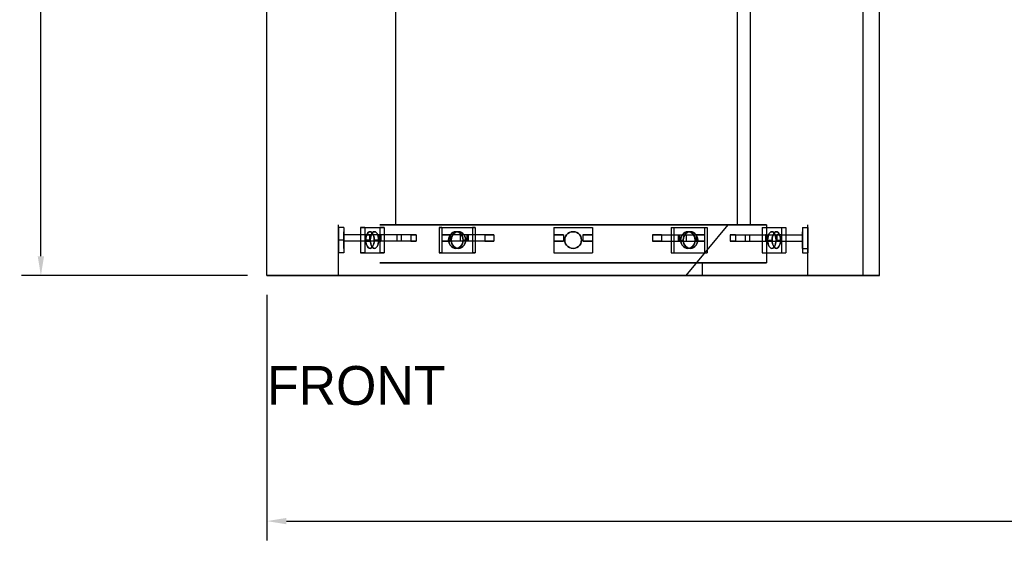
# Model space of a CAD drawing. Header units: millimetres. Extents: x -253 to 492, y -308 to 204.
# Tile 4 of 19: x -253 to -100, y -41 to 40. Entities that reach past the tile are written whole.
import ezdxf

# ---------------------------------------------------------------- set-up
doc = ezdxf.new("R2010")
doc.units = ezdxf.units.MM
doc.layers.add('DIMENSIONS', color=7, linetype='Continuous')
doc.layers.add('GEOMETRY', color=7, linetype='Continuous')
doc.layers.add('NOTES', color=7, linetype='Continuous', true_color=0x395566)
doc.dimstyles.get("Standard").update_dxf_attribs({"dimtxt": 2.5, "dimasz": 2.5, "dimexe": 1.25, "dimexo": 0.625, "dimtad": 1, "dimcen": 2.5, "dimazin": 3, "dimtfac": 1, "dimtmove": 0, "dimatfit": 3})

# ---------------------------------------------------------------- blocks, each defined once
blk = doc.blocks.new('_CLOSEDFILLED')
at = {"color": 0, "linetype": 'BYBLOCK'}
blk.add_solid([(-1, 0.164), (0, 0), (-1, -0.164)], dxfattribs=at)
blk = doc.blocks.new('*D1')
at = {"color": 7}
for p, q in [((-214.5, -3), (-214.5, -41)), ((214.5, -3), (214.5, -41)), ((-211.5, -38), (-7.5, -38)), ((7.5, -38), (211.5, -38))]:
    blk.add_line(p, q, dxfattribs=at)
at = {"layer": 'Defpoints'}
for p in [(-214.5, 0), (214.5, 0), (-214.5, -38)]:
    blk.add_point(p, dxfattribs=at)
at = {"layer": 'DIMENSIONS', "color": 7, "xscale": 3, "yscale": 3, "rotation": 180}
blk.add_blockref('_CLOSEDFILLED', (-214.5, -38), dxfattribs=at)
at = {"layer": 'DIMENSIONS', "color": 7, "xscale": 3, "yscale": 3}
blk.add_blockref('_CLOSEDFILLED', (214.5, -38), dxfattribs=at)
at = {"layer": 'DIMENSIONS', "color": 7, "insert": (0, -38), "char_height": 5, "attachment_point": 5}
blk.add_mtext('429', dxfattribs=at)
blk = doc.blocks.new('*D2')
at = {"color": 7}
for p, q in [((-217.5, 145), (-252.5, 145)), ((-249.5, 80), (-249.5, 142)), ((-249.5, 3), (-249.5, 65)), ((-217.5, 0), (-252.5, 0))]:
    blk.add_line(p, q, dxfattribs=at)
at = {"layer": 'Defpoints'}
for p in [(-214.5, 145), (-249.5, 0), (-214.5, 0)]:
    blk.add_point(p, dxfattribs=at)
at = {"layer": 'DIMENSIONS', "color": 7, "xscale": 3, "yscale": 3}
for p, rotation in [((-249.5, 145), 90), ((-249.5, 0), 270)]:
    blk.add_blockref('_CLOSEDFILLED', p, dxfattribs=dict(at, rotation=rotation))
at = {"layer": 'DIMENSIONS', "color": 7, "insert": (-249.5, 72.5), "char_height": 5, "attachment_point": 5, "rotation": 90}
blk.add_mtext('145', dxfattribs=at)

msp = doc.modelspace()

# ---------------------------------------------------------------- linework, layer by layer
at = {"layer": 'GEOMETRY'}
for p, q in [((-214.5, 0), (-214.5, 94.3089)), ((-119.6977, 0), (-119.6977, 94.3089)), ((-194.5349, 7.8591), (-194.5349, 86.4499)), ((-139.6628, 7.8591), (-139.6628, 86.4499)), ((-203.4142, 0), (-203.4142, 7.8591)), ((-130.7835, 0), (-130.7835, 7.8591))]:
    msp.add_line(p, q, dxfattribs=at)
for points in [[(-122.1977, 0), (-122.1977, 91.8442)], [(-119.6977, 0), (-119.6977, 92.3089)], [(-141.6581, 7.8591), (-141.6581, 86.4499)], [(-139.6628, 7.8591), (-139.6628, 86.4499)], [(-137.1686, 7.8591), (-137.919, 7.8591), (-140.1326, 7.8591), (-143.6984, 7.8591), (-148.4376, 7.8591), (-154.1126, 7.8591), (-160.4387, 7.8591), (-167.0988, 7.8591), (-173.7589, 7.8591), (-180.0851, 7.8591), (-185.76, 7.8591), (-190.4992, 7.8591), (-194.065, 7.8591), (-196.2787, 7.8591), (-197.0291, 7.8591), (-196.2787, 7.8591), (-194.065, 7.8591), (-190.4992, 7.8591), (-185.76, 7.8591), (-180.0851, 7.8591), (-173.7589, 7.8591), (-167.0988, 7.8591), (-160.4387, 7.8591), (-154.1126, 7.8591), (-148.4376, 7.8591), (-143.6984, 7.8591), (-140.1326, 7.8591), (-137.919, 7.8591), (-137.1686, 7.8591)], [(-139.6628, 7.8591), (-140.3507, 7.8591), (-142.3798, 7.8591), (-145.6485, 7.8591), (-149.9927, 7.8591), (-155.1948, 7.8591), (-160.9937, 7.8591), (-167.0988, 7.8591), (-173.2039, 7.8591), (-179.0029, 7.8591), (-184.2049, 7.8591), (-188.5492, 7.8591), (-191.8179, 7.8591), (-193.847, 7.8591), (-194.5349, 7.8591), (-193.847, 7.8591), (-191.8179, 7.8591), (-188.5492, 7.8591), (-184.2049, 7.8591), (-179.0029, 7.8591), (-173.2039, 7.8591), (-167.0988, 7.8591), (-160.9937, 7.8591), (-155.1948, 7.8591), (-149.9927, 7.8591), (-145.6485, 7.8591), (-142.3798, 7.8591), (-140.3507, 7.8591), (-139.6628, 7.8591)], [(-141.6581, 7.8591), (-142.296, 7.8591), (-144.1776, 7.8591), (-147.2085, 7.8591), (-151.2368, 7.8591), (-156.0605, 7.8591), (-161.4377, 7.8591), (-167.0988, 7.8591), (-172.7599, 7.8591), (-178.1371, 7.8591), (-182.9609, 7.8591), (-186.9892, 7.8591), (-190.0201, 7.8591), (-191.9017, 7.8591), (-192.5395, 7.8591), (-191.9017, 7.8591), (-190.0201, 7.8591), (-186.9892, 7.8591), (-182.9609, 7.8591), (-178.1371, 7.8591), (-172.7599, 7.8591), (-167.0988, 7.8591), (-161.4377, 7.8591), (-156.0605, 7.8591), (-151.2368, 7.8591), (-147.2085, 7.8591), (-144.1776, 7.8591), (-142.296, 7.8591), (-141.6581, 7.8591)], [(-143.1547, 7.8591), (-143.755, 7.8591), (-145.5259, 7.8591), (-148.3785, 7.8591), (-152.1699, 7.8591), (-156.7098, 7.8591), (-161.7708, 7.8591), (-167.0988, 7.8591), (-172.4269, 7.8591), (-177.4878, 7.8591), (-182.0278, 7.8591), (-185.8192, 7.8591), (-188.6718, 7.8591), (-190.4427, 7.8591), (-191.043, 7.8591), (-190.4427, 7.8591), (-188.6718, 7.8591), (-185.8192, 7.8591), (-182.0278, 7.8591), (-177.4878, 7.8591), (-172.4269, 7.8591), (-167.0988, 7.8591), (-161.7708, 7.8591), (-156.7098, 7.8591), (-152.1699, 7.8591), (-148.3785, 7.8591), (-145.5259, 7.8591), (-143.755, 7.8591), (-143.1547, 7.8591)], [(-143.1547, 7.8591), (-149.6779, 0)], [(-137.1686, 7.8591), (-137.1686, 1.9648)], [(-203.4142, 7.4661), (-203.4142, 3.5366)], [(-202.616, 7.4661), (-203.4142, 7.4661)], [(-203.4142, 5.5014), (-203.4142, 5.2128), (-203.4142, 4.9386), (-203.4142, 4.6927), (-203.4142, 4.4873), (-203.4142, 4.3328), (-203.4142, 4.2369), (-203.4142, 4.2044), (-203.4142, 4.2369), (-203.4142, 4.3328), (-203.4142, 4.4873), (-203.4142, 4.6927), (-203.4142, 4.9386), (-203.4142, 5.2128), (-203.4142, 5.5014), (-203.4142, 5.79), (-203.4142, 6.0641), (-203.4142, 6.31), (-203.4142, 6.5154), (-203.4142, 6.6699), (-203.4142, 6.7658), (-203.4142, 6.7983), (-203.4142, 6.7658), (-203.4142, 6.6699), (-203.4142, 6.5154), (-203.4142, 6.31), (-203.4142, 6.0641), (-203.4142, 5.79), (-203.4142, 5.5014)], [(-202.616, 7.4661), (-202.616, 6.2873)], [(-202.616, 7.4661), (-202.616, 3.5366)], [(-202.616, 5.5014), (-202.616, 5.2128), (-202.616, 4.9386), (-202.616, 4.6927), (-202.616, 4.4873), (-202.616, 4.3328), (-202.616, 4.2369), (-202.616, 4.2044), (-202.616, 4.2369), (-202.616, 4.3328), (-202.616, 4.4873), (-202.616, 4.6927), (-202.616, 4.9386), (-202.616, 5.2128), (-202.616, 5.5014), (-202.616, 5.79), (-202.616, 6.0641), (-202.616, 6.31), (-202.616, 6.5154), (-202.616, 6.6699), (-202.616, 6.7658), (-202.616, 6.7983), (-202.616, 6.7658), (-202.616, 6.6699), (-202.616, 6.5154), (-202.616, 6.31), (-202.616, 6.0641), (-202.616, 5.79), (-202.616, 5.5014)], [(-196.879, 6.2873), (-202.616, 6.2873)], [(-202.616, 6.2873), (-202.616, 5.3442)], [(-196.9916, 6.2873), (-202.616, 6.2873)], [(-200.0454, 7.4661), (-197.0523, 7.4661)], [(-199.3542, 7.4661), (-200.0454, 7.4661)], [(-200.0454, 7.4661), (-200.0454, 3.5366)], [(-199.3542, 7.4661), (-196.3611, 7.4661)], [(-199.3542, 7.4661), (-199.3542, 3.5366)], [(-199.3542, 7.4661), (-199.3542, 6.2873)], [(-194.3858, 6.2873), (-199.3542, 6.2873)], [(-199.3542, 6.2873), (-198.6059, 6.2873)], [(-197.9004, 5.5014), (-197.9166, 5.2128), (-197.9646, 4.9386), (-198.0418, 4.6927), (-198.1445, 4.4873), (-198.2675, 4.3328), (-198.4045, 4.2369), (-198.5489, 4.2044), (-198.6932, 4.2369), (-198.8302, 4.3328), (-198.9532, 4.4873), (-199.0559, 4.6927), (-199.1331, 4.9386), (-199.1811, 5.2128), (-199.1973, 5.5014), (-199.1811, 5.79), (-199.1331, 6.0641), (-199.0559, 6.31), (-198.9532, 6.5154), (-198.8302, 6.6699), (-198.6932, 6.7658), (-198.5489, 6.7983), (-198.4045, 6.7658), (-198.2675, 6.6699), (-198.1445, 6.5154), (-198.0418, 6.31), (-197.9646, 6.0641), (-197.9166, 5.79), (-197.9004, 5.5014)], [(-199.1973, 5.5014), (-199.1811, 5.2128), (-199.1331, 4.9386), (-199.0559, 4.6927), (-198.9532, 4.4873), (-198.8302, 4.3328), (-198.6932, 4.2369), (-198.5489, 4.2044), (-198.4045, 4.2369), (-198.2675, 4.3328), (-198.1445, 4.4873), (-198.0418, 4.6927), (-197.9646, 4.9386), (-197.9166, 5.2128), (-197.9004, 5.5014), (-197.9166, 5.79), (-197.9646, 6.0641), (-198.0418, 6.31), (-198.1445, 6.5154), (-198.2675, 6.6699), (-198.4045, 6.7658), (-198.5489, 6.7983), (-198.6932, 6.7658), (-198.8302, 6.6699), (-198.9532, 6.5154), (-199.0559, 6.31), (-199.1331, 6.0641), (-199.1811, 5.79), (-199.1973, 5.5014)], [(-198.6059, 6.2873), (-198.6059, 5.3442)], [(-193.735, 6.2873), (-198.6059, 6.2873)], [(-197.2092, 5.5014), (-197.2254, 5.2128), (-197.2734, 4.9386), (-197.3506, 4.6927), (-197.4533, 4.4873), (-197.5763, 4.3328), (-197.7133, 4.2369), (-197.8576, 4.2044), (-198.0019, 4.2369), (-198.139, 4.3328), (-198.262, 4.4873), (-198.3647, 4.6927), (-198.4419, 4.9386), (-198.4899, 5.2128), (-198.5061, 5.5014), (-198.4899, 5.79), (-198.4419, 6.0641), (-198.3647, 6.31), (-198.262, 6.5154), (-198.139, 6.6699), (-198.0019, 6.7658), (-197.8576, 6.7983), (-197.7133, 6.7658), (-197.5763, 6.6699), (-197.4533, 6.5154), (-197.3506, 6.31), (-197.2734, 6.0641), (-197.2254, 5.79), (-197.2092, 5.5014)], [(-198.5061, 5.5014), (-198.4899, 5.2128), (-198.4419, 4.9386), (-198.3647, 4.6927), (-198.262, 4.4873), (-198.139, 4.3328), (-198.0019, 4.2369), (-197.8576, 4.2044), (-197.7133, 4.2369), (-197.5763, 4.3328), (-197.4533, 4.4873), (-197.3506, 4.6927), (-197.2734, 4.9386), (-197.2254, 5.2128), (-197.2092, 5.5014), (-197.2254, 5.79), (-197.2734, 6.0641), (-197.3506, 6.31), (-197.4533, 6.5154), (-197.5763, 6.6699), (-197.7133, 6.7658), (-197.8576, 6.7983), (-198.0019, 6.7658), (-198.139, 6.6699), (-198.262, 6.5154), (-198.3647, 6.31), (-198.4419, 6.0641), (-198.4899, 5.79), (-198.5061, 5.5014)], [(-197.1094, 6.2873), (-197.1094, 5.3442)], [(-196.3611, 6.2873), (-197.1094, 6.2873)], [(-192.2385, 6.2873), (-197.1094, 6.2873)], [(-197.0523, 7.4661), (-197.0523, 3.5366)], [(-196.3611, 7.4661), (-197.0523, 7.4661)], [(-196.9916, 6.2873), (-196.9916, 5.3442)], [(-196.9916, 6.2873), (-196.9888, 6.2873), (-196.9859, 6.2873), (-196.9828, 6.2873), (-196.9797, 6.2873), (-196.9764, 6.2873), (-196.9731, 6.2873), (-196.9697, 6.2873), (-196.9661, 6.2873), (-196.9624, 6.2873), (-196.9587, 6.2873), (-196.9548, 6.2873), (-196.9509, 6.2873), (-196.9468, 6.2873), (-196.9426, 6.2873), (-196.9383, 6.2873), (-196.934, 6.2873), (-196.9295, 6.2873), (-196.9249, 6.2873), (-196.9202, 6.2873), (-196.9154, 6.2873), (-196.9105, 6.2873), (-196.9056, 6.2873), (-196.9005, 6.2873), (-196.8953, 6.2873), (-196.89, 6.2873), (-196.8846, 6.2873), (-196.879, 6.2873)], [(-196.879, 6.2873), (-196.879, 5.3442)], [(-196.3611, 7.4661), (-196.3611, 6.2873)], [(-196.3611, 7.4661), (-196.3611, 3.5366)], [(-191.3927, 6.2873), (-196.3611, 6.2873)], [(-193.735, 6.2873), (-193.7603, 6.2873), (-193.7855, 6.2873), (-193.8107, 6.2873), (-193.8357, 6.2873), (-193.8606, 6.2873), (-193.8855, 6.2873), (-193.9102, 6.2873), (-193.9349, 6.2873), (-193.9595, 6.2873), (-193.9839, 6.2873), (-194.0083, 6.2873), (-194.0326, 6.2873), (-194.0568, 6.2873), (-194.0809, 6.2873), (-194.1049, 6.2873), (-194.1288, 6.2873), (-194.1527, 6.2873), (-194.1764, 6.2873), (-194.2, 6.2873), (-194.2236, 6.2873), (-194.247, 6.2873), (-194.2704, 6.2873), (-194.2936, 6.2873), (-194.3168, 6.2873), (-194.3399, 6.2873), (-194.3629, 6.2873), (-194.3858, 6.2873)], [(-194.3858, 6.2873), (-194.3858, 5.3442)], [(-193.735, 6.2873), (-193.735, 5.3442)], [(-192.2385, 6.2873), (-192.2385, 5.3442)], [(-192.2385, 6.2873), (-192.2083, 6.2873), (-192.178, 6.2873), (-192.1476, 6.2873), (-192.1171, 6.2873), (-192.0866, 6.2873), (-192.0559, 6.2873), (-192.0252, 6.2873), (-191.9944, 6.2873), (-191.9635, 6.2873), (-191.9325, 6.2873), (-191.9014, 6.2873), (-191.8703, 6.2873), (-191.839, 6.2873), (-191.8077, 6.2873), (-191.7763, 6.2873), (-191.7448, 6.2873), (-191.7132, 6.2873), (-191.6816, 6.2873), (-191.6498, 6.2873), (-191.618, 6.2873), (-191.586, 6.2873), (-191.554, 6.2873), (-191.5219, 6.2873), (-191.4898, 6.2873), (-191.4575, 6.2873), (-191.4252, 6.2873), (-191.3927, 6.2873)], [(-191.3927, 6.2873), (-191.3927, 5.3442)], [(-187.8485, 7.4661), (-182.6645, 7.4661)], [(-187.4495, 7.4661), (-187.8485, 7.4661)], [(-187.8485, 7.4661), (-187.8485, 3.5366)], [(-187.4495, 7.4661), (-182.2654, 7.4661)], [(-187.4495, 7.4661), (-187.4495, 3.5366)], [(-187.4495, 7.4661), (-187.4495, 6.2873)], [(-184.581, 6.2873), (-187.4495, 6.2873)], [(-187.4495, 6.2873), (-186.1535, 6.2873)], [(-186.3797, 5.5014), (-186.3516, 5.79), (-186.2685, 6.0641), (-186.1347, 6.31), (-185.9568, 6.5154), (-185.7439, 6.6699), (-185.5065, 6.7658), (-185.2565, 6.7983), (-185.0066, 6.7658), (-184.7692, 6.6699), (-184.5562, 6.5154), (-184.3783, 6.31), (-184.2445, 6.0641), (-184.1615, 5.79), (-184.1333, 5.5014), (-184.1615, 5.2128), (-184.2445, 4.9386), (-184.3783, 4.6927), (-184.5562, 4.4873), (-184.7692, 4.3328), (-185.0066, 4.2369), (-185.2565, 4.2044), (-185.5065, 4.2369), (-185.7439, 4.3328), (-185.9568, 4.4873), (-186.1347, 4.6927), (-186.2685, 4.9386), (-186.3516, 5.2128), (-186.3797, 5.5014)], [(-184.1333, 5.5014), (-184.1615, 5.79), (-184.2445, 6.0641), (-184.3783, 6.31), (-184.5562, 6.5154), (-184.7692, 6.6699), (-185.0066, 6.7658), (-185.2565, 6.7983), (-185.5065, 6.7658), (-185.7439, 6.6699), (-185.9568, 6.5154), (-186.1347, 6.31), (-186.2685, 6.0641), (-186.3516, 5.79), (-186.3797, 5.5014), (-186.3516, 5.2128), (-186.2685, 4.9386), (-186.1347, 4.6927), (-185.9568, 4.4873), (-185.7439, 4.3328), (-185.5065, 4.2369), (-185.2565, 4.2044), (-185.0066, 4.2369), (-184.7692, 4.3328), (-184.5562, 4.4873), (-184.3783, 4.6927), (-184.2445, 4.9386), (-184.1615, 5.2128), (-184.1333, 5.5014)], [(-186.1535, 6.2873), (-186.1535, 5.3442)], [(-183.3413, 6.2873), (-186.1535, 6.2873)], [(-185.9807, 5.5014), (-185.9525, 5.79), (-185.8694, 6.0641), (-185.7356, 6.31), (-185.5578, 6.5154), (-185.3448, 6.6699), (-185.1074, 6.7658), (-184.8574, 6.7983), (-184.6075, 6.7658), (-184.3701, 6.6699), (-184.1571, 6.5154), (-183.9793, 6.31), (-183.8455, 6.0641), (-183.7624, 5.79), (-183.7342, 5.5014), (-183.7624, 5.2128), (-183.8455, 4.9386), (-183.9793, 4.6927), (-184.1571, 4.4873), (-184.3701, 4.3328), (-184.6075, 4.2369), (-184.8574, 4.2044), (-185.1074, 4.2369), (-185.3448, 4.3328), (-185.5578, 4.4873), (-185.7356, 4.6927), (-185.8694, 4.9386), (-185.9525, 5.2128), (-185.9807, 5.5014)], [(-183.7342, 5.5014), (-183.7624, 5.79), (-183.8455, 6.0641), (-183.9793, 6.31), (-184.1571, 6.5154), (-184.3701, 6.6699), (-184.6075, 6.7658), (-184.8574, 6.7983), (-185.1074, 6.7658), (-185.3448, 6.6699), (-185.5578, 6.5154), (-185.7356, 6.31), (-185.8694, 6.0641), (-185.9525, 5.79), (-185.9807, 5.5014), (-185.9525, 5.2128), (-185.8694, 4.9386), (-185.7356, 4.6927), (-185.5578, 4.4873), (-185.3448, 4.3328), (-185.1074, 4.2369), (-184.8574, 4.2044), (-184.6075, 4.2369), (-184.3701, 4.3328), (-184.1571, 4.4873), (-183.9793, 4.6927), (-183.8455, 4.9386), (-183.7624, 5.2128), (-183.7342, 5.5014)], [(-183.3413, 6.2873), (-183.3879, 6.2873), (-183.4345, 6.2873), (-183.4811, 6.2873), (-183.5276, 6.2873), (-183.574, 6.2873), (-183.6204, 6.2873), (-183.6667, 6.2873), (-183.713, 6.2873), (-183.7592, 6.2873), (-183.8053, 6.2873), (-183.8514, 6.2873), (-183.8975, 6.2873), (-183.9434, 6.2873), (-183.9894, 6.2873), (-184.0352, 6.2873), (-184.081, 6.2873), (-184.1268, 6.2873), (-184.1725, 6.2873), (-184.2181, 6.2873), (-184.2637, 6.2873), (-184.3092, 6.2873), (-184.3546, 6.2873), (-184.4, 6.2873), (-184.4453, 6.2873), (-184.4906, 6.2873), (-184.5358, 6.2873), (-184.581, 6.2873)], [(-184.581, 6.2873), (-184.581, 5.3442)], [(-183.5614, 6.2873), (-183.5614, 5.3442)], [(-182.2654, 6.2873), (-183.5614, 6.2873)], [(-180.7492, 6.2873), (-183.5614, 6.2873)], [(-183.3413, 6.2873), (-183.3413, 5.3442)], [(-182.6645, 7.4661), (-182.6645, 3.5366)], [(-182.2654, 7.4661), (-182.6645, 7.4661)], [(-182.2654, 7.4661), (-182.2654, 6.2873)], [(-182.2654, 7.4661), (-182.2654, 3.5366)], [(-179.3969, 6.2873), (-182.2654, 6.2873)], [(-180.7492, 6.2873), (-180.7492, 5.3442)], [(-180.7492, 6.2873), (-180.6997, 6.2873), (-180.6502, 6.2873), (-180.6006, 6.2873), (-180.551, 6.2873), (-180.5013, 6.2873), (-180.4516, 6.2873), (-180.4018, 6.2873), (-180.352, 6.2873), (-180.3021, 6.2873), (-180.2522, 6.2873), (-180.2022, 6.2873), (-180.1522, 6.2873), (-180.1022, 6.2873), (-180.0521, 6.2873), (-180.002, 6.2873), (-179.9518, 6.2873), (-179.9016, 6.2873), (-179.8513, 6.2873), (-179.801, 6.2873), (-179.7506, 6.2873), (-179.7002, 6.2873), (-179.6498, 6.2873), (-179.5993, 6.2873), (-179.5488, 6.2873), (-179.4982, 6.2873), (-179.4476, 6.2873), (-179.3969, 6.2873)], [(-179.3969, 6.2873), (-179.3969, 5.3442)], [(-170.0919, 7.4661), (-164.1058, 7.4661)], [(-170.0919, 7.4661), (-170.0919, 3.5366)], [(-170.0919, 7.4661), (-170.0919, 6.2873)], [(-168.5953, 6.2873), (-168.6509, 6.2873), (-168.7064, 6.2873), (-168.7619, 6.2873), (-168.8174, 6.2873), (-168.8729, 6.2873), (-168.9284, 6.2873), (-168.9838, 6.2873), (-169.0393, 6.2873), (-169.0948, 6.2873), (-169.1503, 6.2873), (-169.2057, 6.2873), (-169.2612, 6.2873), (-169.3166, 6.2873), (-169.372, 6.2873), (-169.4274, 6.2873), (-169.4829, 6.2873), (-169.5383, 6.2873), (-169.5937, 6.2873), (-169.6491, 6.2873), (-169.7044, 6.2873), (-169.7598, 6.2873), (-169.8152, 6.2873), (-169.8705, 6.2873), (-169.9259, 6.2873), (-169.9812, 6.2873), (-170.0365, 6.2873), (-170.0919, 6.2873)], [(-170.0919, 6.2873), (-170.0919, 5.3442)], [(-170.0919, 6.2873), (-168.5953, 6.2873)], [(-168.5953, 6.2873), (-168.5953, 5.3442)], [(-168.3958, 5.5014), (-168.3633, 5.79), (-168.2674, 6.0641), (-168.1129, 6.31), (-167.9075, 6.5154), (-167.6616, 6.6699), (-167.3874, 6.7658), (-167.0988, 6.7983), (-166.8102, 6.7658), (-166.5361, 6.6699), (-166.2902, 6.5154), (-166.0848, 6.31), (-165.9303, 6.0641), (-165.8344, 5.79), (-165.8019, 5.5014), (-165.8344, 5.2128), (-165.9303, 4.9386), (-166.0848, 4.6927), (-166.2902, 4.4873), (-166.5361, 4.3328), (-166.8102, 4.2369), (-167.0988, 4.2044), (-167.3874, 4.2369), (-167.6616, 4.3328), (-167.9075, 4.4873), (-168.1129, 4.6927), (-168.2674, 4.9386), (-168.3633, 5.2128), (-168.3958, 5.5014)], [(-165.8019, 5.5014), (-165.8344, 5.79), (-165.9303, 6.0641), (-166.0848, 6.31), (-166.2902, 6.5154), (-166.5361, 6.6699), (-166.8102, 6.7658), (-167.0988, 6.7983), (-167.3874, 6.7658), (-167.6616, 6.6699), (-167.9075, 6.5154), (-168.1129, 6.31), (-168.2674, 6.0641), (-168.3633, 5.79), (-168.3958, 5.5014), (-168.3633, 5.2128), (-168.2674, 4.9386), (-168.1129, 4.6927), (-167.9075, 4.4873), (-167.6616, 4.3328), (-167.3874, 4.2369), (-167.0988, 4.2044), (-166.8102, 4.2369), (-166.5361, 4.3328), (-166.2902, 4.4873), (-166.0848, 4.6927), (-165.9303, 4.9386), (-165.8344, 5.2128), (-165.8019, 5.5014)], [(-165.6023, 6.2873), (-165.6023, 5.3442)], [(-165.6023, 6.2873), (-165.5468, 6.2873), (-165.4913, 6.2873), (-165.4358, 6.2873), (-165.3803, 6.2873), (-165.3248, 6.2873), (-165.2693, 6.2873), (-165.2138, 6.2873), (-165.1584, 6.2873), (-165.1029, 6.2873), (-165.0474, 6.2873), (-164.992, 6.2873), (-164.9365, 6.2873), (-164.8811, 6.2873), (-164.8256, 6.2873), (-164.7702, 6.2873), (-164.7148, 6.2873), (-164.6594, 6.2873), (-164.604, 6.2873), (-164.5486, 6.2873), (-164.4932, 6.2873), (-164.4379, 6.2873), (-164.3825, 6.2873), (-164.3271, 6.2873), (-164.2718, 6.2873), (-164.2165, 6.2873), (-164.1611, 6.2873), (-164.1058, 6.2873)], [(-164.1058, 6.2873), (-165.6023, 6.2873)], [(-164.1058, 7.4661), (-164.1058, 3.5366)], [(-164.1058, 7.4661), (-164.1058, 6.2873)], [(-164.1058, 6.2873), (-164.1058, 5.3442)], [(-153.4485, 6.2873), (-153.498, 6.2873), (-153.5475, 6.2873), (-153.5971, 6.2873), (-153.6467, 6.2873), (-153.6964, 6.2873), (-153.7461, 6.2873), (-153.7959, 6.2873), (-153.8457, 6.2873), (-153.8956, 6.2873), (-153.9455, 6.2873), (-153.9954, 6.2873), (-154.0454, 6.2873), (-154.0955, 6.2873), (-154.1456, 6.2873), (-154.1957, 6.2873), (-154.2459, 6.2873), (-154.2961, 6.2873), (-154.3464, 6.2873), (-154.3967, 6.2873), (-154.4471, 6.2873), (-154.4975, 6.2873), (-154.5479, 6.2873), (-154.5984, 6.2873), (-154.6489, 6.2873), (-154.6995, 6.2873), (-154.7501, 6.2873), (-154.8008, 6.2873)], [(-154.8008, 6.2873), (-154.8008, 5.3442)], [(-154.8008, 6.2873), (-151.9323, 6.2873)], [(-153.4485, 6.2873), (-153.4485, 5.3442)], [(-153.4485, 6.2873), (-150.6362, 6.2873)], [(-151.9323, 7.4661), (-146.7482, 7.4661)], [(-151.9323, 7.4661), (-151.5332, 7.4661)], [(-151.9323, 7.4661), (-151.9323, 3.5366)], [(-151.9323, 7.4661), (-151.9323, 6.2873)], [(-151.9323, 6.2873), (-150.6362, 6.2873)], [(-151.5332, 7.4661), (-146.3491, 7.4661)], [(-151.5332, 7.4661), (-151.5332, 3.5366)], [(-150.8564, 6.2873), (-150.8564, 5.3442)], [(-150.8564, 6.2873), (-150.8098, 6.2873), (-150.7632, 6.2873), (-150.7166, 6.2873), (-150.6701, 6.2873), (-150.6237, 6.2873), (-150.5773, 6.2873), (-150.531, 6.2873), (-150.4847, 6.2873), (-150.4385, 6.2873), (-150.3923, 6.2873), (-150.3462, 6.2873), (-150.3002, 6.2873), (-150.2542, 6.2873), (-150.2083, 6.2873), (-150.1624, 6.2873), (-150.1166, 6.2873), (-150.0709, 6.2873), (-150.0252, 6.2873), (-149.9796, 6.2873), (-149.934, 6.2873), (-149.8885, 6.2873), (-149.8431, 6.2873), (-149.7977, 6.2873), (-149.7523, 6.2873), (-149.7071, 6.2873), (-149.6619, 6.2873), (-149.6167, 6.2873)], [(-150.8564, 6.2873), (-148.0442, 6.2873)], [(-150.6362, 6.2873), (-150.6362, 5.3442)], [(-150.4634, 5.5014), (-150.4353, 5.79), (-150.3522, 6.0641), (-150.2184, 6.31), (-150.0405, 6.5154), (-149.8276, 6.6699), (-149.5902, 6.7658), (-149.3402, 6.7983), (-149.0903, 6.7658), (-148.8529, 6.6699), (-148.6399, 6.5154), (-148.4621, 6.31), (-148.3283, 6.0641), (-148.2452, 5.79), (-148.217, 5.5014), (-148.2452, 5.2128), (-148.3283, 4.9386), (-148.4621, 4.6927), (-148.6399, 4.4873), (-148.8529, 4.3328), (-149.0903, 4.2369), (-149.3402, 4.2044), (-149.5902, 4.2369), (-149.8276, 4.3328), (-150.0405, 4.4873), (-150.2184, 4.6927), (-150.3522, 4.9386), (-150.4353, 5.2128), (-150.4634, 5.5014)], [(-148.217, 5.5014), (-148.2452, 5.79), (-148.3283, 6.0641), (-148.4621, 6.31), (-148.6399, 6.5154), (-148.8529, 6.6699), (-149.0903, 6.7658), (-149.3402, 6.7983), (-149.5902, 6.7658), (-149.8276, 6.6699), (-150.0405, 6.5154), (-150.2184, 6.31), (-150.3522, 6.0641), (-150.4353, 5.79), (-150.4634, 5.5014), (-150.4353, 5.2128), (-150.3522, 4.9386), (-150.2184, 4.6927), (-150.0405, 4.4873), (-149.8276, 4.3328), (-149.5902, 4.2369), (-149.3402, 4.2044), (-149.0903, 4.2369), (-148.8529, 4.3328), (-148.6399, 4.4873), (-148.4621, 4.6927), (-148.3283, 4.9386), (-148.2452, 5.2128), (-148.217, 5.5014)], [(-150.0644, 5.5014), (-150.0362, 5.79), (-149.9531, 6.0641), (-149.8193, 6.31), (-149.6415, 6.5154), (-149.4285, 6.6699), (-149.1911, 6.7658), (-148.9412, 6.7983), (-148.6912, 6.7658), (-148.4538, 6.6699), (-148.2408, 6.5154), (-148.063, 6.31), (-147.9292, 6.0641), (-147.8461, 5.79), (-147.8179, 5.5014), (-147.8461, 5.2128), (-147.9292, 4.9386), (-148.063, 4.6927), (-148.2408, 4.4873), (-148.4538, 4.3328), (-148.6912, 4.2369), (-148.9412, 4.2044), (-149.1911, 4.2369), (-149.4285, 4.3328), (-149.6415, 4.4873), (-149.8193, 4.6927), (-149.9531, 4.9386), (-150.0362, 5.2128), (-150.0644, 5.5014)], [(-147.8179, 5.5014), (-147.8461, 5.79), (-147.9292, 6.0641), (-148.063, 6.31), (-148.2408, 6.5154), (-148.4538, 6.6699), (-148.6912, 6.7658), (-148.9412, 6.7983), (-149.1911, 6.7658), (-149.4285, 6.6699), (-149.6415, 6.5154), (-149.8193, 6.31), (-149.9531, 6.0641), (-150.0362, 5.79), (-150.0644, 5.5014), (-150.0362, 5.2128), (-149.9531, 4.9386), (-149.8193, 4.6927), (-149.6415, 4.4873), (-149.4285, 4.3328), (-149.1911, 4.2369), (-148.9412, 4.2044), (-148.6912, 4.2369), (-148.4538, 4.3328), (-148.2408, 4.4873), (-148.063, 4.6927), (-147.9292, 4.9386), (-147.8461, 5.2128), (-147.8179, 5.5014)], [(-149.6167, 6.2873), (-149.6167, 5.3442)], [(-149.6167, 6.2873), (-146.7482, 6.2873)], [(-148.0442, 6.2873), (-148.0442, 5.3442)], [(-146.7482, 6.2873), (-148.0442, 6.2873)], [(-146.7482, 7.4661), (-146.3491, 7.4661)], [(-146.7482, 7.4661), (-146.7482, 6.2873)], [(-146.7482, 7.4661), (-146.7482, 3.5366)], [(-146.3491, 7.4661), (-146.3491, 3.5366)], [(-141.9592, 6.2873), (-141.9894, 6.2873), (-142.0197, 6.2873), (-142.0501, 6.2873), (-142.0805, 6.2873), (-142.1111, 6.2873), (-142.1417, 6.2873), (-142.1725, 6.2873), (-142.2033, 6.2873), (-142.2342, 6.2873), (-142.2652, 6.2873), (-142.2962, 6.2873), (-142.3274, 6.2873), (-142.3586, 6.2873), (-142.39, 6.2873), (-142.4214, 6.2873), (-142.4529, 6.2873), (-142.4845, 6.2873), (-142.5161, 6.2873), (-142.5479, 6.2873), (-142.5797, 6.2873), (-142.6116, 6.2873), (-142.6436, 6.2873), (-142.6757, 6.2873), (-142.7079, 6.2873), (-142.7402, 6.2873), (-142.7725, 6.2873), (-142.8049, 6.2873)], [(-142.8049, 6.2873), (-142.8049, 5.3442)], [(-142.8049, 6.2873), (-137.8365, 6.2873)], [(-141.9592, 6.2873), (-141.9592, 5.3442)], [(-141.9592, 6.2873), (-137.0883, 6.2873)], [(-140.4627, 6.2873), (-140.4627, 5.3442)], [(-140.4627, 6.2873), (-140.4374, 6.2873), (-140.4121, 6.2873), (-140.387, 6.2873), (-140.362, 6.2873), (-140.337, 6.2873), (-140.3122, 6.2873), (-140.2874, 6.2873), (-140.2628, 6.2873), (-140.2382, 6.2873), (-140.2137, 6.2873), (-140.1894, 6.2873), (-140.1651, 6.2873), (-140.1409, 6.2873), (-140.1168, 6.2873), (-140.0928, 6.2873), (-140.0688, 6.2873), (-140.045, 6.2873), (-140.0213, 6.2873), (-139.9976, 6.2873), (-139.9741, 6.2873), (-139.9506, 6.2873), (-139.9273, 6.2873), (-139.904, 6.2873), (-139.8809, 6.2873), (-139.8578, 6.2873), (-139.8348, 6.2873), (-139.8119, 6.2873)], [(-140.4627, 6.2873), (-135.5918, 6.2873)], [(-139.8119, 6.2873), (-139.8119, 5.3442)], [(-139.8119, 6.2873), (-134.8435, 6.2873)], [(-137.8365, 7.4661), (-137.8365, 3.5366)], [(-137.8365, 7.4661), (-134.8435, 7.4661)], [(-137.8365, 7.4661), (-137.1453, 7.4661)], [(-137.8365, 7.4661), (-137.8365, 6.2873)], [(-137.8365, 6.2873), (-137.0883, 6.2873)], [(-137.206, 6.2873), (-137.2089, 6.2873), (-137.2118, 6.2873), (-137.2148, 6.2873), (-137.218, 6.2873), (-137.2212, 6.2873), (-137.2246, 6.2873), (-137.228, 6.2873), (-137.2316, 6.2873), (-137.2352, 6.2873), (-137.239, 6.2873), (-137.2429, 6.2873), (-137.2468, 6.2873), (-137.2509, 6.2873), (-137.2551, 6.2873), (-137.2593, 6.2873), (-137.2637, 6.2873), (-137.2682, 6.2873), (-137.2728, 6.2873), (-137.2774, 6.2873), (-137.2822, 6.2873), (-137.2871, 6.2873), (-137.2921, 6.2873), (-137.2972, 6.2873), (-137.3024, 6.2873), (-137.3077, 6.2873), (-137.3131, 6.2873), (-137.3186, 6.2873)], [(-137.3186, 6.2873), (-137.3186, 5.3442)], [(-137.3186, 6.2873), (-131.5816, 6.2873)], [(-137.206, 6.2873), (-137.206, 5.3442)], [(-137.206, 6.2873), (-131.5816, 6.2873)], [(-137.1453, 7.4661), (-137.1453, 3.5366)], [(-137.1453, 7.4661), (-134.1523, 7.4661)], [(-137.0883, 6.2873), (-137.0883, 5.3442)], [(-135.6915, 5.5014), (-135.7078, 5.2128), (-135.7558, 4.9386), (-135.833, 4.6927), (-135.9357, 4.4873), (-136.0587, 4.3328), (-136.1957, 4.2369), (-136.34, 4.2044), (-136.4843, 4.2369), (-136.6214, 4.3328), (-136.7444, 4.4873), (-136.847, 4.6927), (-136.9243, 4.9386), (-136.9723, 5.2128), (-136.9885, 5.5014), (-136.9723, 5.79), (-136.9243, 6.0641), (-136.847, 6.31), (-136.7444, 6.5154), (-136.6214, 6.6699), (-136.4843, 6.7658), (-136.34, 6.7983), (-136.1957, 6.7658), (-136.0587, 6.6699), (-135.9357, 6.5154), (-135.833, 6.31), (-135.7558, 6.0641), (-135.7078, 5.79), (-135.6915, 5.5014)], [(-136.9885, 5.5014), (-136.9723, 5.2128), (-136.9243, 4.9386), (-136.847, 4.6927), (-136.7444, 4.4873), (-136.6214, 4.3328), (-136.4843, 4.2369), (-136.34, 4.2044), (-136.1957, 4.2369), (-136.0587, 4.3328), (-135.9357, 4.4873), (-135.833, 4.6927), (-135.7558, 4.9386), (-135.7078, 5.2128), (-135.6915, 5.5014), (-135.7078, 5.79), (-135.7558, 6.0641), (-135.833, 6.31), (-135.9357, 6.5154), (-136.0587, 6.6699), (-136.1957, 6.7658), (-136.34, 6.7983), (-136.4843, 6.7658), (-136.6214, 6.6699), (-136.7444, 6.5154), (-136.847, 6.31), (-136.9243, 6.0641), (-136.9723, 5.79), (-136.9885, 5.5014)], [(-135.0003, 5.5014), (-135.0166, 5.2128), (-135.0646, 4.9386), (-135.1418, 4.6927), (-135.2445, 4.4873), (-135.3675, 4.3328), (-135.5045, 4.2369), (-135.6488, 4.2044), (-135.7931, 4.2369), (-135.9302, 4.3328), (-136.0531, 4.4873), (-136.1558, 4.6927), (-136.2331, 4.9386), (-136.2811, 5.2128), (-136.2973, 5.5014), (-136.2811, 5.79), (-136.2331, 6.0641), (-136.1558, 6.31), (-136.0531, 6.5154), (-135.9302, 6.6699), (-135.7931, 6.7658), (-135.6488, 6.7983), (-135.5045, 6.7658), (-135.3675, 6.6699), (-135.2445, 6.5154), (-135.1418, 6.31), (-135.0646, 6.0641), (-135.0166, 5.79), (-135.0003, 5.5014)], [(-136.2973, 5.5014), (-136.2811, 5.2128), (-136.2331, 4.9386), (-136.1558, 4.6927), (-136.0531, 4.4873), (-135.9302, 4.3328), (-135.7931, 4.2369), (-135.6488, 4.2044), (-135.5045, 4.2369), (-135.3675, 4.3328), (-135.2445, 4.4873), (-135.1418, 4.6927), (-135.0646, 4.9386), (-135.0166, 5.2128), (-135.0003, 5.5014), (-135.0166, 5.79), (-135.0646, 6.0641), (-135.1418, 6.31), (-135.2445, 6.5154), (-135.3675, 6.6699), (-135.5045, 6.7658), (-135.6488, 6.7983), (-135.7931, 6.7658), (-135.9302, 6.6699), (-136.0531, 6.5154), (-136.1558, 6.31), (-136.2331, 6.0641), (-136.2811, 5.79), (-136.2973, 5.5014)], [(-135.5918, 6.2873), (-135.5918, 5.3442)], [(-134.8435, 6.2873), (-135.5918, 6.2873)], [(-134.8435, 7.4661), (-134.8435, 6.2873)], [(-134.8435, 7.4661), (-134.1523, 7.4661)], [(-134.8435, 7.4661), (-134.8435, 3.5366)], [(-134.1523, 7.4661), (-134.1523, 3.5366)], [(-131.5816, 7.4661), (-130.7835, 7.4661)], [(-131.5816, 7.4661), (-131.5816, 6.2873)], [(-131.5816, 7.4661), (-131.5816, 3.5366)], [(-131.5816, 4.2044), (-131.5816, 4.2369), (-131.5816, 4.3328), (-131.5816, 4.4873), (-131.5816, 4.6927), (-131.5816, 4.9386), (-131.5816, 5.2128), (-131.5816, 5.5014), (-131.5816, 5.79), (-131.5816, 6.0641), (-131.5816, 6.31), (-131.5816, 6.5154), (-131.5816, 6.6699), (-131.5816, 6.7658), (-131.5816, 6.7983), (-131.5816, 6.7658), (-131.5816, 6.6699), (-131.5816, 6.5154), (-131.5816, 6.31), (-131.5816, 6.0641), (-131.5816, 5.79), (-131.5816, 5.5014), (-131.5816, 5.2128), (-131.5816, 4.9386), (-131.5816, 4.6927), (-131.5816, 4.4873), (-131.5816, 4.3328), (-131.5816, 4.2369), (-131.5816, 4.2044)], [(-131.5816, 6.2873), (-131.5816, 5.3442)], [(-130.7835, 7.4661), (-130.7835, 3.5366)], [(-130.7835, 4.2044), (-130.7835, 4.2369), (-130.7835, 4.3328), (-130.7835, 4.4873), (-130.7835, 4.6927), (-130.7835, 4.9386), (-130.7835, 5.2128), (-130.7835, 5.5014), (-130.7835, 5.79), (-130.7835, 6.0641), (-130.7835, 6.31), (-130.7835, 6.5154), (-130.7835, 6.6699), (-130.7835, 6.7658), (-130.7835, 6.7983), (-130.7835, 6.7658), (-130.7835, 6.6699), (-130.7835, 6.5154), (-130.7835, 6.31), (-130.7835, 6.0641), (-130.7835, 5.79), (-130.7835, 5.5014), (-130.7835, 5.2128), (-130.7835, 4.9386), (-130.7835, 4.6927), (-130.7835, 4.4873), (-130.7835, 4.3328), (-130.7835, 4.2369), (-130.7835, 4.2044)], [(-202.616, 5.5014), (-203.4142, 5.5014)], [(-196.879, 5.3442), (-202.616, 5.3442)], [(-202.616, 5.3442), (-202.616, 3.5366)], [(-196.9916, 5.3442), (-202.616, 5.3442)], [(-194.3858, 5.3442), (-199.3542, 5.3442)], [(-199.3542, 5.3442), (-199.3542, 3.5366)], [(-199.3542, 5.3442), (-198.6059, 5.3442)], [(-198.5061, 5.5014), (-199.1973, 5.5014)], [(-193.735, 5.3442), (-198.6059, 5.3442)], [(-197.2092, 5.5014), (-197.9004, 5.5014)], [(-196.3611, 5.3442), (-197.1094, 5.3442)], [(-192.2385, 5.3442), (-197.1094, 5.3442)], [(-196.9916, 5.3442), (-196.9888, 5.3442), (-196.9859, 5.3442), (-196.9828, 5.3442), (-196.9797, 5.3442), (-196.9764, 5.3442), (-196.9731, 5.3442), (-196.9697, 5.3442), (-196.9661, 5.3442), (-196.9624, 5.3442), (-196.9587, 5.3442), (-196.9548, 5.3442), (-196.9509, 5.3442), (-196.9468, 5.3442), (-196.9426, 5.3442), (-196.9383, 5.3442), (-196.934, 5.3442), (-196.9295, 5.3442), (-196.9249, 5.3442), (-196.9202, 5.3442), (-196.9154, 5.3442), (-196.9105, 5.3442), (-196.9056, 5.3442), (-196.9005, 5.3442), (-196.8953, 5.3442), (-196.89, 5.3442), (-196.8846, 5.3442), (-196.879, 5.3442)], [(-191.3927, 5.3442), (-196.3611, 5.3442)], [(-196.3611, 5.3442), (-196.3611, 3.5366)], [(-193.735, 5.3442), (-193.7603, 5.3442), (-193.7855, 5.3442), (-193.8107, 5.3442), (-193.8357, 5.3442), (-193.8606, 5.3442), (-193.8855, 5.3442), (-193.9102, 5.3442), (-193.9349, 5.3442), (-193.9595, 5.3442), (-193.9839, 5.3442), (-194.0083, 5.3442), (-194.0326, 5.3442), (-194.0568, 5.3442), (-194.0809, 5.3442), (-194.1049, 5.3442), (-194.1288, 5.3442), (-194.1527, 5.3442), (-194.1764, 5.3442), (-194.2, 5.3442), (-194.2236, 5.3442), (-194.247, 5.3442), (-194.2704, 5.3442), (-194.2936, 5.3442), (-194.3168, 5.3442), (-194.3399, 5.3442), (-194.3629, 5.3442), (-194.3858, 5.3442)], [(-192.2385, 5.3442), (-192.2083, 5.3442), (-192.178, 5.3442), (-192.1476, 5.3442), (-192.1171, 5.3442), (-192.0866, 5.3442), (-192.0559, 5.3442), (-192.0252, 5.3442), (-191.9944, 5.3442), (-191.9635, 5.3442), (-191.9325, 5.3442), (-191.9014, 5.3442), (-191.8703, 5.3442), (-191.839, 5.3442), (-191.8077, 5.3442), (-191.7763, 5.3442), (-191.7448, 5.3442), (-191.7132, 5.3442), (-191.6816, 5.3442), (-191.6498, 5.3442), (-191.618, 5.3442), (-191.586, 5.3442), (-191.554, 5.3442), (-191.5219, 5.3442), (-191.4898, 5.3442), (-191.4575, 5.3442), (-191.4252, 5.3442), (-191.3927, 5.3442)], [(-184.581, 5.3442), (-187.4495, 5.3442)], [(-187.4495, 5.3442), (-187.4495, 3.5366)], [(-187.4495, 5.3442), (-186.1535, 5.3442)], [(-185.9807, 5.5014), (-186.3797, 5.5014)], [(-183.3413, 5.3442), (-186.1535, 5.3442)], [(-183.3413, 5.3442), (-183.3879, 5.3442), (-183.4345, 5.3442), (-183.4811, 5.3442), (-183.5276, 5.3442), (-183.574, 5.3442), (-183.6204, 5.3442), (-183.6667, 5.3442), (-183.713, 5.3442), (-183.7592, 5.3442), (-183.8053, 5.3442), (-183.8514, 5.3442), (-183.8975, 5.3442), (-183.9434, 5.3442), (-183.9894, 5.3442), (-184.0352, 5.3442), (-184.081, 5.3442), (-184.1268, 5.3442), (-184.1725, 5.3442), (-184.2181, 5.3442), (-184.2637, 5.3442), (-184.3092, 5.3442), (-184.3546, 5.3442), (-184.4, 5.3442), (-184.4453, 5.3442), (-184.4906, 5.3442), (-184.5358, 5.3442), (-184.581, 5.3442)], [(-183.7342, 5.5014), (-184.1333, 5.5014)], [(-182.2654, 5.3442), (-183.5614, 5.3442)], [(-180.7492, 5.3442), (-183.5614, 5.3442)], [(-179.3969, 5.3442), (-182.2654, 5.3442)], [(-182.2654, 5.3442), (-182.2654, 3.5366)], [(-180.7492, 5.3442), (-180.6997, 5.3442), (-180.6502, 5.3442), (-180.6006, 5.3442), (-180.551, 5.3442), (-180.5013, 5.3442), (-180.4516, 5.3442), (-180.4018, 5.3442), (-180.352, 5.3442), (-180.3021, 5.3442), (-180.2522, 5.3442), (-180.2022, 5.3442), (-180.1522, 5.3442), (-180.1022, 5.3442), (-180.0521, 5.3442), (-180.002, 5.3442), (-179.9518, 5.3442), (-179.9016, 5.3442), (-179.8513, 5.3442), (-179.801, 5.3442), (-179.7506, 5.3442), (-179.7002, 5.3442), (-179.6498, 5.3442), (-179.5993, 5.3442), (-179.5488, 5.3442), (-179.4982, 5.3442), (-179.4476, 5.3442), (-179.3969, 5.3442)], [(-168.5953, 5.3442), (-168.6509, 5.3442), (-168.7064, 5.3442), (-168.7619, 5.3442), (-168.8174, 5.3442), (-168.8729, 5.3442), (-168.9284, 5.3442), (-168.9838, 5.3442), (-169.0393, 5.3442), (-169.0948, 5.3442), (-169.1503, 5.3442), (-169.2057, 5.3442), (-169.2612, 5.3442), (-169.3166, 5.3442), (-169.372, 5.3442), (-169.4274, 5.3442), (-169.4829, 5.3442), (-169.5383, 5.3442), (-169.5937, 5.3442), (-169.6491, 5.3442), (-169.7044, 5.3442), (-169.7598, 5.3442), (-169.8152, 5.3442), (-169.8705, 5.3442), (-169.9259, 5.3442), (-169.9812, 5.3442), (-170.0365, 5.3442), (-170.0919, 5.3442)], [(-170.0919, 5.3442), (-170.0919, 3.5366)], [(-170.0919, 5.3442), (-168.5953, 5.3442)], [(-165.6023, 5.3442), (-165.5468, 5.3442), (-165.4913, 5.3442), (-165.4358, 5.3442), (-165.3803, 5.3442), (-165.3248, 5.3442), (-165.2693, 5.3442), (-165.2138, 5.3442), (-165.1584, 5.3442), (-165.1029, 5.3442), (-165.0474, 5.3442), (-164.992, 5.3442), (-164.9365, 5.3442), (-164.8811, 5.3442), (-164.8256, 5.3442), (-164.7702, 5.3442), (-164.7148, 5.3442), (-164.6594, 5.3442), (-164.604, 5.3442), (-164.5486, 5.3442), (-164.4932, 5.3442), (-164.4379, 5.3442), (-164.3825, 5.3442), (-164.3271, 5.3442), (-164.2718, 5.3442), (-164.2165, 5.3442), (-164.1611, 5.3442), (-164.1058, 5.3442)], [(-164.1058, 5.3442), (-165.6023, 5.3442)], [(-164.1058, 5.3442), (-164.1058, 3.5366)], [(-153.4485, 5.3442), (-153.498, 5.3442), (-153.5475, 5.3442), (-153.5971, 5.3442), (-153.6467, 5.3442), (-153.6964, 5.3442), (-153.7461, 5.3442), (-153.7959, 5.3442), (-153.8457, 5.3442), (-153.8956, 5.3442), (-153.9455, 5.3442), (-153.9954, 5.3442), (-154.0454, 5.3442), (-154.0955, 5.3442), (-154.1456, 5.3442), (-154.1957, 5.3442), (-154.2459, 5.3442), (-154.2961, 5.3442), (-154.3464, 5.3442), (-154.3967, 5.3442), (-154.4471, 5.3442), (-154.4975, 5.3442), (-154.5479, 5.3442), (-154.5984, 5.3442), (-154.6489, 5.3442), (-154.6995, 5.3442), (-154.7501, 5.3442), (-154.8008, 5.3442)], [(-154.8008, 5.3442), (-151.9323, 5.3442)], [(-153.4485, 5.3442), (-150.6362, 5.3442)], [(-151.9323, 5.3442), (-151.9323, 3.5366)], [(-151.9323, 5.3442), (-150.6362, 5.3442)], [(-150.8564, 5.3442), (-150.8098, 5.3442), (-150.7632, 5.3442), (-150.7166, 5.3442), (-150.6701, 5.3442), (-150.6237, 5.3442), (-150.5773, 5.3442), (-150.531, 5.3442), (-150.4847, 5.3442), (-150.4385, 5.3442), (-150.3923, 5.3442), (-150.3462, 5.3442), (-150.3002, 5.3442), (-150.2542, 5.3442), (-150.2083, 5.3442), (-150.1624, 5.3442), (-150.1166, 5.3442), (-150.0709, 5.3442), (-150.0252, 5.3442), (-149.9796, 5.3442), (-149.934, 5.3442), (-149.8885, 5.3442), (-149.8431, 5.3442), (-149.7977, 5.3442), (-149.7523, 5.3442), (-149.7071, 5.3442), (-149.6619, 5.3442), (-149.6167, 5.3442)], [(-150.8564, 5.3442), (-148.0442, 5.3442)], [(-150.4634, 5.5014), (-150.0644, 5.5014)], [(-149.6167, 5.3442), (-146.7482, 5.3442)], [(-148.217, 5.5014), (-147.8179, 5.5014)], [(-146.7482, 5.3442), (-148.0442, 5.3442)], [(-146.7482, 5.3442), (-146.7482, 3.5366)], [(-141.9592, 5.3442), (-141.9894, 5.3442), (-142.0197, 5.3442), (-142.0501, 5.3442), (-142.0805, 5.3442), (-142.1111, 5.3442), (-142.1417, 5.3442), (-142.1725, 5.3442), (-142.2033, 5.3442), (-142.2342, 5.3442), (-142.2652, 5.3442), (-142.2962, 5.3442), (-142.3274, 5.3442), (-142.3586, 5.3442), (-142.39, 5.3442), (-142.4214, 5.3442), (-142.4529, 5.3442), (-142.4845, 5.3442), (-142.5161, 5.3442), (-142.5479, 5.3442), (-142.5797, 5.3442), (-142.6116, 5.3442), (-142.6436, 5.3442), (-142.6757, 5.3442), (-142.7079, 5.3442), (-142.7402, 5.3442), (-142.7725, 5.3442), (-142.8049, 5.3442)], [(-142.8049, 5.3442), (-137.8365, 5.3442)], [(-141.9592, 5.3442), (-137.0883, 5.3442)], [(-140.4627, 5.3442), (-140.4374, 5.3442), (-140.4121, 5.3442), (-140.387, 5.3442), (-140.362, 5.3442), (-140.337, 5.3442), (-140.3122, 5.3442), (-140.2874, 5.3442), (-140.2628, 5.3442), (-140.2382, 5.3442), (-140.2137, 5.3442), (-140.1894, 5.3442), (-140.1651, 5.3442), (-140.1409, 5.3442), (-140.1168, 5.3442), (-140.0928, 5.3442), (-140.0688, 5.3442), (-140.045, 5.3442), (-140.0213, 5.3442), (-139.9976, 5.3442), (-139.9741, 5.3442), (-139.9506, 5.3442), (-139.9273, 5.3442), (-139.904, 5.3442), (-139.8809, 5.3442), (-139.8578, 5.3442), (-139.8348, 5.3442), (-139.8119, 5.3442)], [(-140.4627, 5.3442), (-135.5918, 5.3442)], [(-139.8119, 5.3442), (-134.8435, 5.3442)], [(-137.8365, 5.3442), (-137.8365, 3.5366)], [(-137.8365, 5.3442), (-137.0883, 5.3442)], [(-137.206, 5.3442), (-137.2089, 5.3442), (-137.2118, 5.3442), (-137.2148, 5.3442), (-137.218, 5.3442), (-137.2212, 5.3442), (-137.2246, 5.3442), (-137.228, 5.3442), (-137.2316, 5.3442), (-137.2352, 5.3442), (-137.239, 5.3442), (-137.2429, 5.3442), (-137.2468, 5.3442), (-137.2509, 5.3442), (-137.2551, 5.3442), (-137.2593, 5.3442), (-137.2637, 5.3442), (-137.2682, 5.3442), (-137.2728, 5.3442), (-137.2774, 5.3442), (-137.2822, 5.3442), (-137.2871, 5.3442), (-137.2921, 5.3442), (-137.2972, 5.3442), (-137.3024, 5.3442), (-137.3077, 5.3442), (-137.3131, 5.3442), (-137.3186, 5.3442)], [(-137.3186, 5.3442), (-131.5816, 5.3442)], [(-137.206, 5.3442), (-131.5816, 5.3442)], [(-136.9885, 5.5014), (-136.2973, 5.5014)], [(-135.6915, 5.5014), (-135.0003, 5.5014)], [(-134.8435, 5.3442), (-135.5918, 5.3442)], [(-134.8435, 5.3442), (-134.8435, 3.5366)], [(-131.5816, 5.3442), (-131.5816, 3.5366)], [(-202.616, 3.5366), (-203.4142, 3.5366)], [(-199.3542, 3.5366), (-200.0454, 3.5366)], [(-200.0454, 3.5366), (-197.0523, 3.5366)], [(-199.3542, 3.5366), (-196.3611, 3.5366)], [(-196.3611, 3.5366), (-197.0523, 3.5366)], [(-187.4495, 3.5366), (-187.8485, 3.5366)], [(-187.8485, 3.5366), (-182.6645, 3.5366)], [(-187.4495, 3.5366), (-182.2654, 3.5366)], [(-182.2654, 3.5366), (-182.6645, 3.5366)], [(-170.0919, 3.5366), (-164.1058, 3.5366)], [(-151.9323, 3.5366), (-151.5332, 3.5366)], [(-151.9323, 3.5366), (-146.7482, 3.5366)], [(-151.5332, 3.5366), (-146.3491, 3.5366)], [(-146.7482, 3.5366), (-146.3491, 3.5366)], [(-137.8365, 3.5366), (-134.8435, 3.5366)], [(-137.8365, 3.5366), (-137.1453, 3.5366)], [(-137.1453, 3.5366), (-134.1523, 3.5366)], [(-134.8435, 3.5366), (-134.1523, 3.5366)], [(-131.5816, 4.2044), (-130.7835, 4.2044)], [(-131.5816, 3.5366), (-130.7835, 3.5366)], [(-137.1686, 1.9648), (-137.919, 1.9648), (-140.1326, 1.9648), (-143.6984, 1.9648), (-148.4376, 1.9648), (-154.1126, 1.9648), (-160.4387, 1.9648), (-167.0988, 1.9648), (-173.7589, 1.9648), (-180.0851, 1.9648), (-185.76, 1.9648), (-190.4992, 1.9648), (-194.065, 1.9648), (-196.2787, 1.9648), (-197.0291, 1.9648), (-196.2787, 1.9648), (-194.065, 1.9648), (-190.4992, 1.9648), (-185.76, 1.9648), (-180.0851, 1.9648), (-173.7589, 1.9648), (-167.0988, 1.9648), (-160.4387, 1.9648), (-154.1126, 1.9648), (-148.4376, 1.9648), (-143.6984, 1.9648), (-140.1326, 1.9648), (-137.919, 1.9648), (-137.1686, 1.9648)], [(-147.1453, 1.9648), (-147.6456, 1.9648), (-149.1214, 1.9648), (-151.4986, 1.9648), (-154.658, 1.9648), (-158.4413, 1.9648), (-162.6588, 1.9648), (-167.0988, 1.9648), (-171.5389, 1.9648), (-175.7563, 1.9648), (-179.5396, 1.9648), (-182.6991, 1.9648), (-185.0763, 1.9648), (-186.552, 1.9648), (-187.0523, 1.9648), (-186.552, 1.9648), (-185.0763, 1.9648), (-182.6991, 1.9648), (-179.5396, 1.9648), (-175.7563, 1.9648), (-171.5389, 1.9648), (-167.0988, 1.9648), (-162.6588, 1.9648), (-158.4413, 1.9648), (-154.658, 1.9648), (-151.4986, 1.9648), (-149.1214, 1.9648), (-147.6456, 1.9648), (-147.1453, 1.9648)], [(-147.1453, 1.9648), (-147.1453, 0)], [(-119.6977, 0), (-120.8861, 0), (-124.3919, 0), (-130.0391, 0), (-137.5447, 0), (-146.5322, 0), (-156.5511, 0), (-167.0988, 0), (-177.6466, 0), (-187.6654, 0), (-196.653, 0), (-204.1586, 0), (-209.8058, 0), (-213.3116, 0), (-214.5, 0), (-213.3116, 0), (-209.8058, 0), (-204.1586, 0), (-196.653, 0), (-187.6654, 0), (-177.6466, 0), (-167.0988, 0), (-156.5511, 0), (-146.5322, 0), (-137.5447, 0), (-130.0391, 0), (-124.3919, 0), (-120.8861, 0), (-119.6977, 0)], [(-122.1977, 0), (-123.3234, 0), (-126.6443, 0), (-131.9937, 0), (-139.1034, 0), (-147.617, 0), (-157.1074, 0), (-167.0988, 0), (-177.0903, 0), (-186.5807, 0), (-195.0943, 0), (-202.204, 0), (-207.5534, 0), (-210.8742, 0), (-212, 0), (-210.8742, 0), (-207.5534, 0), (-202.204, 0), (-195.0943, 0), (-186.5807, 0), (-177.0903, 0), (-167.0988, 0), (-157.1074, 0), (-147.617, 0), (-139.1034, 0), (-131.9937, 0), (-126.6443, 0), (-123.3234, 0), (-122.1977, 0)], [(-147.1453, 0), (-147.6456, 0), (-149.1214, 0), (-151.4986, 0), (-154.658, 0), (-158.4413, 0), (-162.6588, 0), (-167.0988, 0), (-171.5389, 0), (-175.7563, 0), (-179.5396, 0), (-182.6991, 0), (-185.0763, 0), (-186.552, 0), (-187.0523, 0), (-186.552, 0), (-185.0763, 0), (-182.6991, 0), (-179.5396, 0), (-175.7563, 0), (-171.5389, 0), (-167.0988, 0), (-162.6588, 0), (-158.4413, 0), (-154.658, 0), (-151.4986, 0), (-149.1214, 0), (-147.6456, 0), (-147.1453, 0)], [(-149.6779, 0), (-150.1147, 0), (-151.4031, 0), (-153.4786, 0), (-156.2371, 0), (-159.5402, 0), (-163.2223, 0), (-167.0988, 0), (-170.9754, 0), (-174.6575, 0), (-177.9606, 0), (-180.7191, 0), (-182.7946, 0), (-184.083, 0), (-184.5198, 0), (-184.083, 0), (-182.7946, 0), (-180.7191, 0), (-177.9606, 0), (-174.6575, 0), (-170.9754, 0), (-167.0988, 0), (-163.2223, 0), (-159.5402, 0), (-156.2371, 0), (-153.4786, 0), (-151.4031, 0), (-150.1147, 0), (-149.6779, 0)]]:
    msp.add_lwpolyline(points, dxfattribs=at)

# ---------------------------------------------------------------- texts
at = {"layer": 'NOTES'}
msp.add_text('FRONT', height=6, dxfattribs=at).set_placement((-214.5, -20))

# ---------------------------------------------------------------- dimensions: what is measured, and where the dimension line sits
at = {"layer": 'DIMENSIONS'}
dim = msp.add_linear_dim(base=(-249.5, 0), p1=(-214.5, 0), p2=(-214.5, 145), angle=90, dimstyle='Standard', override={"dimtxt": 5, "dimasz": 3, "dimexe": 3, "dimexo": 3, "dimdec": 1, "dimclrd": 7, "dimclre": 7, "dimclrt": 7}, dxfattribs=at)
dim.commit()
dim.dimension.update_dxf_attribs({"geometry": '*D2', "text_midpoint": (-249.5, 72.5)})
dim = msp.add_linear_dim(base=(-214.5, -38), p1=(-214.5, 0), p2=(214.5, 0), dimstyle='Standard', override={"dimtxt": 5, "dimasz": 3, "dimexe": 3, "dimexo": 3, "dimdec": 1, "dimclrd": 7, "dimclre": 7, "dimclrt": 7}, dxfattribs=at)
dim.commit()
dim.dimension.update_dxf_attribs({"geometry": '*D1', "text_midpoint": (0, -38)})

doc.saveas('drawing.dxf')
